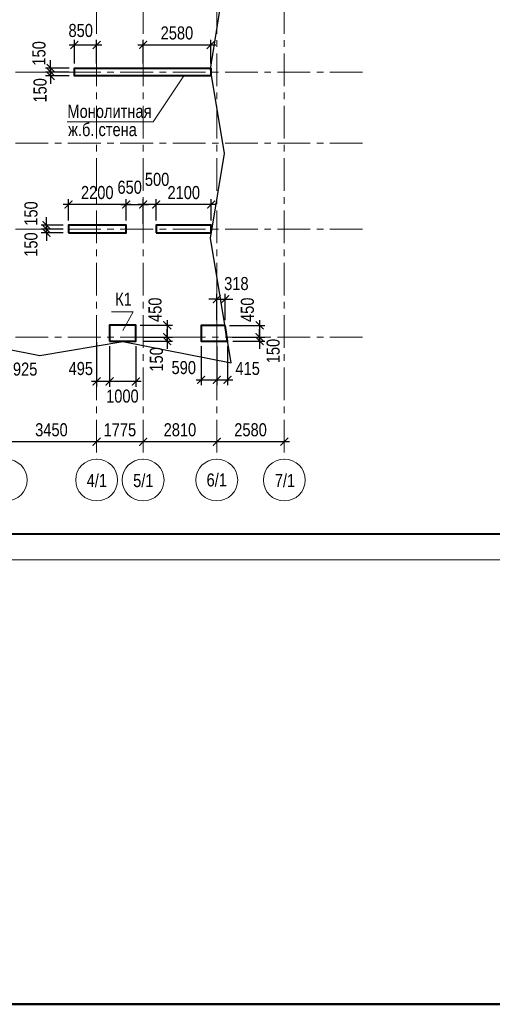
# Model space of a CAD drawing. Header units: inches. Extents: x -7218622 to -7066149, y 5758361 to 6202306.
# Tile 5 of 40: x -7142646 to -7124607, y 5758361 to 5795989. Entities that reach past the tile are written whole.
import ezdxf

# ---------------------------------------------------------------- set-up
doc = ezdxf.new("R2010")
doc.units = ezdxf.units.IN
doc.header["$LTSCALE"] = 1000
doc.header["$MEASUREMENT"] = 0
doc.linetypes.add('CENTER', pattern=[2, 1.25, -0.25, 0.25, -0.25])
for name, color, linetype, lineweight in [('СК-040-С(тены)', 12, 'Continuous', 40), ('СК-043-С-ПИЛОНЫ', 5, 'Continuous', 40), ('СК-050-П(литы перекрытия)', 3, 'Continuous', 30), ('СК-100-О(си)', 7, 'CENTER', 15), ('СК-110-О-РАЗМЕРЫ', 7, 'Continuous', 15), ('СК-200-Р(амка)', 7, 'Continuous', 40), ('СК-210-Р-РАМКА ЛИНИИ ТОНКИЕ', 7, 'Continuous', 15), ('СК-400-Т(екст)', 7, 'Continuous', 20)]:
    doc.layers.add(name, color=color, linetype=linetype, lineweight=lineweight)
doc.styles.add('RUSS', font='arial.ttf', dxfattribs={"width": 0.8})
doc.dimstyles.new('100-200', dxfattribs={"dimscale": 0, "dimtxt": 500, "dimasz": 300, "dimexe": 200, "dimexo": 200, "dimgap": 200, "dimtad": 1, "dimdec": 0, "dimzin": 0, "dimdsep": 46, "dimtxsty": 'RUSS', "dimblk": 'ARCHTICK', "dimcen": 0.096, "dimdle": 200, "dimclrd": 7, "dimclre": 7, "dimclrt": 256, "dimadec": 0, "dimazin": 0, "dimtfac": 1, "dimtdec": 0, "dimtmove": 2, "dimatfit": 3, "dimldrblk": 'OBLIQUE', "dimfxl": 1, "dimtolj": 1, "dimtzin": 0, "dimarcsym": 0})

# ---------------------------------------------------------------- blocks, each defined once
blk = doc.blocks.new('_ArchTick')
at = {"color": 0, "linetype": 'ByBlock', "const_width": 0.15}
blk.add_lwpolyline([(-0.5, -0.5), (0.5, 0.5)], dxfattribs=at)
blk = doc.blocks.new('*D301')
at = {"layer": 'Defpoints', "color": 0, "transparency": 16777216}
for p in [(-7135125, 5779858), (-7135125, 5779858), (-7132545, 5779858)]:
    blk.add_point(p, dxfattribs=at)
at = {"layer": 'СК-110-О-РАЗМЕРЫ', "color": 7, "lineweight": -2, "transparency": 16777216}
blk.add_line((-7132345, 5779858), (-7135325, 5779858), dxfattribs=at)
at = {"layer": 'СК-110-О-РАЗМЕРЫ', "color": 7, "lineweight": -2, "transparency": 16777216, "xscale": 300, "yscale": 300, "zscale": 300, "rotation": 180}
blk.add_blockref('_ArchTick', (-7135125, 5779858), dxfattribs=at)
at = {"layer": 'СК-110-О-РАЗМЕРЫ', "color": 7, "lineweight": -2, "transparency": 16777216, "xscale": 300, "yscale": 300, "zscale": 300}
blk.add_blockref('_ArchTick', (-7132545, 5779858), dxfattribs=at)
at = {"layer": 'СК-110-О-РАЗМЕРЫ', "transparency": 16777216, "insert": (-7133835, 5780314), "char_height": 500, "attachment_point": 5, "style": 'RUSS'}
blk.add_mtext('\\A1;2580', dxfattribs=at)
blk = doc.blocks.new('_Oblique')
at = {"color": 0, "linetype": 'ByBlock', "lineweight": -2}
blk.add_line((-0.5, -0.5), (0.5, 0.5), dxfattribs=at)
blk = doc.blocks.new('*D302')
at = {"layer": 'Defpoints', "color": 0, "transparency": 16777216}
for p in [(-7137935, 5779858), (-7137935, 5779858), (-7135125, 5779858)]:
    blk.add_point(p, dxfattribs=at)
at = {"layer": 'СК-110-О-РАЗМЕРЫ', "color": 7, "lineweight": -2, "transparency": 16777216}
blk.add_line((-7134925, 5779858), (-7138135, 5779858), dxfattribs=at)
at = {"layer": 'СК-110-О-РАЗМЕРЫ', "color": 7, "lineweight": -2, "transparency": 16777216, "xscale": 300, "yscale": 300, "zscale": 300, "rotation": 180}
blk.add_blockref('_ArchTick', (-7137935, 5779858), dxfattribs=at)
at = {"layer": 'СК-110-О-РАЗМЕРЫ', "color": 7, "lineweight": -2, "transparency": 16777216, "xscale": 300, "yscale": 300, "zscale": 300}
blk.add_blockref('_ArchTick', (-7135125, 5779858), dxfattribs=at)
at = {"layer": 'СК-110-О-РАЗМЕРЫ', "transparency": 16777216, "insert": (-7136530, 5780314), "char_height": 500, "attachment_point": 5, "style": 'RUSS'}
blk.add_mtext('\\A1;2810', dxfattribs=at)
blk = doc.blocks.new('*D303')
at = {"layer": 'Defpoints', "color": 0, "transparency": 16777216}
for p in [(-7139710, 5779858), (-7139710, 5779858), (-7137935, 5779858)]:
    blk.add_point(p, dxfattribs=at)
at = {"layer": 'СК-110-О-РАЗМЕРЫ', "color": 7, "lineweight": -2, "transparency": 16777216}
blk.add_line((-7137735, 5779858), (-7139910, 5779858), dxfattribs=at)
at = {"layer": 'СК-110-О-РАЗМЕРЫ', "color": 7, "lineweight": -2, "transparency": 16777216, "xscale": 300, "yscale": 300, "zscale": 300, "rotation": 180}
blk.add_blockref('_ArchTick', (-7139710, 5779858), dxfattribs=at)
at = {"layer": 'СК-110-О-РАЗМЕРЫ', "color": 7, "lineweight": -2, "transparency": 16777216, "xscale": 300, "yscale": 300, "zscale": 300}
blk.add_blockref('_ArchTick', (-7137935, 5779858), dxfattribs=at)
at = {"layer": 'СК-110-О-РАЗМЕРЫ', "transparency": 16777216, "insert": (-7138823, 5780314), "char_height": 500, "attachment_point": 5, "style": 'RUSS'}
blk.add_mtext('\\A1;1775', dxfattribs=at)
blk = doc.blocks.new('*D304')
at = {"layer": 'Defpoints', "color": 0, "transparency": 16777216}
for p in [(-7143160, 5779858), (-7143160, 5779858), (-7139710, 5779858)]:
    blk.add_point(p, dxfattribs=at)
at = {"layer": 'СК-110-О-РАЗМЕРЫ', "color": 7, "lineweight": -2, "transparency": 16777216}
blk.add_line((-7139510, 5779858), (-7143360, 5779858), dxfattribs=at)
at = {"layer": 'СК-110-О-РАЗМЕРЫ', "color": 7, "lineweight": -2, "transparency": 16777216, "xscale": 300, "yscale": 300, "zscale": 300, "rotation": 180}
blk.add_blockref('_ArchTick', (-7143160, 5779858), dxfattribs=at)
at = {"layer": 'СК-110-О-РАЗМЕРЫ', "color": 7, "lineweight": -2, "transparency": 16777216, "xscale": 300, "yscale": 300, "zscale": 300}
blk.add_blockref('_ArchTick', (-7139710, 5779858), dxfattribs=at)
at = {"layer": 'СК-110-О-РАЗМЕРЫ', "transparency": 16777216, "insert": (-7141435, 5780314), "char_height": 500, "attachment_point": 5, "style": 'RUSS'}
blk.add_mtext('\\A1;3450', dxfattribs=at)
blk = doc.blocks.new('*D313')
at = {"layer": 'Defpoints', "color": 0, "transparency": 16777216}
for p in [(-7141465, 5793989), (-7140560, 5793989), (-7140560, 5793839)]:
    blk.add_point(p, dxfattribs=at)
at = {"layer": 'СК-110-О-РАЗМЕРЫ', "color": 7, "lineweight": -2, "transparency": 16777216}
for p, q in [((-7140760, 5793989), (-7141665, 5793989)), ((-7141465, 5793989), (-7141465, 5794289)), ((-7141465, 5793839), (-7141465, 5793989)), ((-7140760, 5793839), (-7141665, 5793839)), ((-7141465, 5793839), (-7141465, 5793539))]:
    blk.add_line(p, q, dxfattribs=at)
at = {"layer": 'СК-110-О-РАЗМЕРЫ', "color": 7, "lineweight": -2, "transparency": 16777216, "xscale": 300, "yscale": 300, "zscale": 300}
for p, rotation in [((-7141465, 5793989), 270), ((-7141465, 5793839), 90)]:
    blk.add_blockref('_ArchTick', p, dxfattribs=dict(at, rotation=rotation))
at = {"layer": 'СК-110-О-РАЗМЕРЫ', "transparency": 16777216, "insert": (-7141867, 5793288), "char_height": 500, "attachment_point": 5, "rotation": 90, "style": 'RUSS'}
blk.add_mtext('\\A1;150', dxfattribs=at)
blk = doc.blocks.new('*D373')
at = {"layer": 'Defpoints', "color": 0, "transparency": 16777216}
for p in [(-7137435, 5788925), (-7137435, 5788114), (-7135335, 5788114)]:
    blk.add_point(p, dxfattribs=at)
at = {"layer": 'СК-110-О-РАЗМЕРЫ', "color": 7, "lineweight": -2, "transparency": 16777216}
for p, q in [((-7137435, 5788314), (-7137435, 5789125)), ((-7135335, 5788314), (-7135335, 5789125)), ((-7135135, 5788925), (-7137635, 5788925))]:
    blk.add_line(p, q, dxfattribs=at)
at = {"layer": 'СК-110-О-РАЗМЕРЫ', "color": 7, "lineweight": -2, "transparency": 16777216, "xscale": 300, "yscale": 300, "zscale": 300, "rotation": 180}
blk.add_blockref('_ArchTick', (-7137435, 5788925), dxfattribs=at)
at = {"layer": 'СК-110-О-РАЗМЕРЫ', "color": 7, "lineweight": -2, "transparency": 16777216, "xscale": 300, "yscale": 300, "zscale": 300}
blk.add_blockref('_ArchTick', (-7135335, 5788925), dxfattribs=at)
at = {"layer": 'СК-110-О-РАЗМЕРЫ', "transparency": 16777216, "insert": (-7136385, 5789380), "char_height": 500, "attachment_point": 5, "style": 'RUSS'}
blk.add_mtext('\\A1;2100', dxfattribs=at)
blk = doc.blocks.new('*D374')
at = {"layer": 'Defpoints', "color": 0, "transparency": 16777216}
for p in [(-7137935, 5788925), (-7137935, 5787989), (-7137435, 5788114)]:
    blk.add_point(p, dxfattribs=at)
at = {"layer": 'СК-110-О-РАЗМЕРЫ', "color": 7, "lineweight": -2, "transparency": 16777216}
for p, q in [((-7137935, 5788189), (-7137935, 5789125)), ((-7137435, 5788314), (-7137435, 5789125)), ((-7137235, 5788925), (-7138135, 5788925))]:
    blk.add_line(p, q, dxfattribs=at)
at = {"layer": 'СК-110-О-РАЗМЕРЫ', "color": 7, "lineweight": -2, "transparency": 16777216, "xscale": 300, "yscale": 300, "zscale": 300, "rotation": 180}
blk.add_blockref('_ArchTick', (-7137935, 5788925), dxfattribs=at)
at = {"layer": 'СК-110-О-РАЗМЕРЫ', "color": 7, "lineweight": -2, "transparency": 16777216, "xscale": 300, "yscale": 300, "zscale": 300}
blk.add_blockref('_ArchTick', (-7137435, 5788925), dxfattribs=at)
at = {"layer": 'СК-110-О-РАЗМЕРЫ', "transparency": 16777216, "insert": (-7137402, 5789883), "char_height": 500, "attachment_point": 5, "style": 'RUSS'}
blk.add_mtext('\\A1;500', dxfattribs=at)
blk = doc.blocks.new('*D375')
at = {"layer": 'Defpoints', "color": 0, "transparency": 16777216}
for p in [(-7141623, 5787989), (-7140786, 5788139), (-7140786, 5787989)]:
    blk.add_point(p, dxfattribs=at)
at = {"layer": 'СК-110-О-РАЗМЕРЫ', "color": 7, "lineweight": -2, "transparency": 16777216}
for p, q in [((-7141623, 5788139), (-7141623, 5788439)), ((-7140986, 5788139), (-7141823, 5788139)), ((-7140986, 5787989), (-7141823, 5787989)), ((-7141623, 5788139), (-7141623, 5787989)), ((-7141623, 5787989), (-7141623, 5787689))]:
    blk.add_line(p, q, dxfattribs=at)
at = {"layer": 'СК-110-О-РАЗМЕРЫ', "color": 7, "lineweight": -2, "transparency": 16777216, "xscale": 300, "yscale": 300, "zscale": 300}
for p, rotation in [((-7141623, 5788139), 270), ((-7141623, 5787989), 90)]:
    blk.add_blockref('_ArchTick', p, dxfattribs=dict(at, rotation=rotation))
at = {"layer": 'СК-110-О-РАЗМЕРЫ', "transparency": 16777216, "insert": (-7142215, 5788582), "char_height": 500, "attachment_point": 5, "rotation": 90, "style": 'RUSS'}
blk.add_mtext('\\A1;150', dxfattribs=at)
blk = doc.blocks.new('*D376')
at = {"layer": 'Defpoints', "color": 0, "transparency": 16777216}
for p in [(-7141623, 5787989), (-7140786, 5787989), (-7140786, 5787839)]:
    blk.add_point(p, dxfattribs=at)
at = {"layer": 'СК-110-О-РАЗМЕРЫ', "color": 7, "lineweight": -2, "transparency": 16777216}
for p, q in [((-7140986, 5787989), (-7141823, 5787989)), ((-7141623, 5787989), (-7141623, 5788289)), ((-7141623, 5787839), (-7141623, 5787989)), ((-7140986, 5787839), (-7141823, 5787839)), ((-7141623, 5787839), (-7141623, 5787539))]:
    blk.add_line(p, q, dxfattribs=at)
at = {"layer": 'СК-110-О-РАЗМЕРЫ', "color": 7, "lineweight": -2, "transparency": 16777216, "xscale": 300, "yscale": 300, "zscale": 300}
for p, rotation in [((-7141623, 5787989), 270), ((-7141623, 5787839), 90)]:
    blk.add_blockref('_ArchTick', p, dxfattribs=dict(at, rotation=rotation))
at = {"layer": 'СК-110-О-РАЗМЕРЫ', "transparency": 16777216, "insert": (-7142215, 5787395), "char_height": 500, "attachment_point": 5, "rotation": 90, "style": 'RUSS'}
blk.add_mtext('\\A1;150', dxfattribs=at)
blk = doc.blocks.new('*D379')
at = {"layer": 'Defpoints', "color": 0, "transparency": 16777216}
for p in [(-7141465, 5793989), (-7140560, 5794139), (-7140560, 5793989)]:
    blk.add_point(p, dxfattribs=at)
at = {"layer": 'СК-110-О-РАЗМЕРЫ', "color": 7, "lineweight": -2, "transparency": 16777216}
for p, q in [((-7141465, 5794139), (-7141465, 5794439)), ((-7140760, 5794139), (-7141665, 5794139)), ((-7140760, 5793989), (-7141665, 5793989)), ((-7141465, 5794139), (-7141465, 5793989)), ((-7141465, 5793989), (-7141465, 5793689))]:
    blk.add_line(p, q, dxfattribs=at)
at = {"layer": 'СК-110-О-РАЗМЕРЫ', "color": 7, "lineweight": -2, "transparency": 16777216, "xscale": 300, "yscale": 300, "zscale": 300}
for p, rotation in [((-7141465, 5794139), 270), ((-7141465, 5793989), 90)]:
    blk.add_blockref('_ArchTick', p, dxfattribs=dict(at, rotation=rotation))
at = {"layer": 'СК-110-О-РАЗМЕРЫ', "transparency": 16777216, "insert": (-7141910, 5794701), "char_height": 500, "attachment_point": 5, "rotation": 90, "style": 'RUSS'}
blk.add_mtext('\\A1;150', dxfattribs=at)
blk = doc.blocks.new('*D380')
at = {"layer": 'Defpoints', "color": 0, "transparency": 16777216}
for p in [(-7139710, 5795025), (-7140560, 5794114), (-7139710, 5794114)]:
    blk.add_point(p, dxfattribs=at)
at = {"layer": 'СК-110-О-РАЗМЕРЫ', "color": 7, "lineweight": -2, "transparency": 16777216}
for p, q in [((-7140560, 5794314), (-7140560, 5795225)), ((-7139710, 5794314), (-7139710, 5795225)), ((-7140760, 5795025), (-7139510, 5795025))]:
    blk.add_line(p, q, dxfattribs=at)
at = {"layer": 'СК-110-О-РАЗМЕРЫ', "color": 7, "lineweight": -2, "transparency": 16777216, "xscale": 300, "yscale": 300, "zscale": 300, "rotation": 180}
blk.add_blockref('_ArchTick', (-7140560, 5795025), dxfattribs=at)
at = {"layer": 'СК-110-О-РАЗМЕРЫ', "color": 7, "lineweight": -2, "transparency": 16777216, "xscale": 300, "yscale": 300, "zscale": 300}
blk.add_blockref('_ArchTick', (-7139710, 5795025), dxfattribs=at)
at = {"layer": 'СК-110-О-РАЗМЕРЫ', "transparency": 16777216, "insert": (-7140318, 5795574), "char_height": 500, "attachment_point": 5, "style": 'RUSS'}
blk.add_mtext('\\A1;850', dxfattribs=at)
blk = doc.blocks.new('*D398')
at = {"layer": 'Defpoints', "color": 0, "transparency": 16777216}
for p in [(-7140786, 5788925), (-7140786, 5788114), (-7138586, 5788114)]:
    blk.add_point(p, dxfattribs=at)
at = {"layer": 'СК-110-О-РАЗМЕРЫ', "color": 7, "lineweight": -2, "transparency": 16777216}
for p, q in [((-7140786, 5788314), (-7140786, 5789125)), ((-7138586, 5788314), (-7138586, 5789125)), ((-7138386, 5788925), (-7140986, 5788925))]:
    blk.add_line(p, q, dxfattribs=at)
at = {"layer": 'СК-110-О-РАЗМЕРЫ', "color": 7, "lineweight": -2, "transparency": 16777216, "xscale": 300, "yscale": 300, "zscale": 300, "rotation": 180}
blk.add_blockref('_ArchTick', (-7140786, 5788925), dxfattribs=at)
at = {"layer": 'СК-110-О-РАЗМЕРЫ', "color": 7, "lineweight": -2, "transparency": 16777216, "xscale": 300, "yscale": 300, "zscale": 300}
blk.add_blockref('_ArchTick', (-7138586, 5788925), dxfattribs=at)
at = {"layer": 'СК-110-О-РАЗМЕРЫ', "transparency": 16777216, "insert": (-7139686, 5789381), "char_height": 500, "attachment_point": 5, "style": 'RUSS'}
blk.add_mtext('\\A1;2200', dxfattribs=at)
blk = doc.blocks.new('*D399')
at = {"layer": 'Defpoints', "color": 0, "transparency": 16777216}
for p in [(-7137935, 5788925), (-7138586, 5788114), (-7137935, 5787989)]:
    blk.add_point(p, dxfattribs=at)
at = {"layer": 'СК-110-О-РАЗМЕРЫ', "color": 7, "lineweight": -2, "transparency": 16777216}
for p, q in [((-7138586, 5788314), (-7138586, 5789125)), ((-7137935, 5788189), (-7137935, 5789125)), ((-7138786, 5788925), (-7137735, 5788925))]:
    blk.add_line(p, q, dxfattribs=at)
at = {"layer": 'СК-110-О-РАЗМЕРЫ', "color": 7, "lineweight": -2, "transparency": 16777216, "xscale": 300, "yscale": 300, "zscale": 300, "rotation": 180}
blk.add_blockref('_ArchTick', (-7138586, 5788925), dxfattribs=at)
at = {"layer": 'СК-110-О-РАЗМЕРЫ', "color": 7, "lineweight": -2, "transparency": 16777216, "xscale": 300, "yscale": 300, "zscale": 300}
blk.add_blockref('_ArchTick', (-7137935, 5788925), dxfattribs=at)
at = {"layer": 'СК-110-О-РАЗМЕРЫ', "transparency": 16777216, "insert": (-7138449, 5789583), "char_height": 500, "attachment_point": 5, "style": 'RUSS'}
blk.add_mtext('\\A1;650', dxfattribs=at)
blk = doc.blocks.new('*D406')
at = {"layer": 'Defpoints', "color": 0, "transparency": 16777216}
for p in [(-7135355, 5795025), (-7137935, 5794114), (-7135355, 5794114)]:
    blk.add_point(p, dxfattribs=at)
at = {"layer": 'СК-110-О-РАЗМЕРЫ', "color": 7, "lineweight": -2, "transparency": 16777216}
for p, q in [((-7137935, 5794314), (-7137935, 5795225)), ((-7135355, 5794314), (-7135355, 5795225)), ((-7138135, 5795025), (-7135155, 5795025))]:
    blk.add_line(p, q, dxfattribs=at)
at = {"layer": 'СК-110-О-РАЗМЕРЫ', "color": 7, "lineweight": -2, "transparency": 16777216, "xscale": 300, "yscale": 300, "zscale": 300, "rotation": 180}
blk.add_blockref('_ArchTick', (-7137935, 5795025), dxfattribs=at)
at = {"layer": 'СК-110-О-РАЗМЕРЫ', "color": 7, "lineweight": -2, "transparency": 16777216, "xscale": 300, "yscale": 300, "zscale": 300}
blk.add_blockref('_ArchTick', (-7135355, 5795025), dxfattribs=at)
at = {"layer": 'СК-110-О-РАЗМЕРЫ', "transparency": 16777216, "insert": (-7136645, 5795480), "char_height": 500, "attachment_point": 5, "style": 'RUSS'}
blk.add_mtext('\\A1;2580', dxfattribs=at)
blk = doc.blocks.new('*D321')
at = {"layer": 'Defpoints', "color": 0, "transparency": 16777216}
for p in [(-7139215, 5783709), (-7138215, 5783709), (-7139215, 5782164)]:
    blk.add_point(p, dxfattribs=at)
at = {"layer": 'СК-110-О-РАЗМЕРЫ', "color": 7, "lineweight": -2, "transparency": 16777216}
for p, q in [((-7139215, 5783509), (-7139215, 5781964)), ((-7138215, 5783509), (-7138215, 5781964)), ((-7138015, 5782164), (-7139415, 5782164))]:
    blk.add_line(p, q, dxfattribs=at)
at = {"layer": 'СК-110-О-РАЗМЕРЫ', "color": 7, "lineweight": -2, "transparency": 16777216, "xscale": 300, "yscale": 300, "zscale": 300, "rotation": 180}
blk.add_blockref('_ArchTick', (-7139215, 5782164), dxfattribs=at)
at = {"layer": 'СК-110-О-РАЗМЕРЫ', "color": 7, "lineweight": -2, "transparency": 16777216, "xscale": 300, "yscale": 300, "zscale": 300}
blk.add_blockref('_ArchTick', (-7138215, 5782164), dxfattribs=at)
at = {"layer": 'СК-110-О-РАЗМЕРЫ', "transparency": 16777216, "insert": (-7138726, 5781601), "char_height": 500, "attachment_point": 5, "style": 'RUSS'}
blk.add_mtext('\\A1;1000', dxfattribs=at)
blk = doc.blocks.new('*D326')
at = {"layer": 'Defpoints', "color": 0, "transparency": 16777216}
for p in [(-7135715, 5783709), (-7135125, 5783709), (-7135125, 5782225)]:
    blk.add_point(p, dxfattribs=at)
at = {"layer": 'СК-110-О-РАЗМЕРЫ', "color": 7, "lineweight": -2, "transparency": 16777216}
for p, q in [((-7135715, 5783509), (-7135715, 5782025)), ((-7135125, 5783509), (-7135125, 5782025)), ((-7135915, 5782225), (-7134925, 5782225))]:
    blk.add_line(p, q, dxfattribs=at)
at = {"layer": 'СК-110-О-РАЗМЕРЫ', "color": 7, "lineweight": -2, "transparency": 16777216, "xscale": 300, "yscale": 300, "zscale": 300, "rotation": 180}
blk.add_blockref('_ArchTick', (-7135715, 5782225), dxfattribs=at)
at = {"layer": 'СК-110-О-РАЗМЕРЫ', "color": 7, "lineweight": -2, "transparency": 16777216, "xscale": 300, "yscale": 300, "zscale": 300}
blk.add_blockref('_ArchTick', (-7135125, 5782225), dxfattribs=at)
at = {"layer": 'СК-110-О-РАЗМЕРЫ', "transparency": 16777216, "insert": (-7136384, 5782691), "char_height": 500, "attachment_point": 5, "style": 'RUSS'}
blk.add_mtext('\\A1;590', dxfattribs=at)
blk = doc.blocks.new('*D329')
at = {"layer": 'Defpoints', "color": 0, "transparency": 16777216}
for p in [(-7143160, 5783859), (-7144085, 5783709), (-7143160, 5782164)]:
    blk.add_point(p, dxfattribs=at)
at = {"layer": 'СК-110-О-РАЗМЕРЫ', "color": 7, "lineweight": -2, "transparency": 16777216}
for p, q in [((-7144085, 5783509), (-7144085, 5781964)), ((-7143160, 5783659), (-7143160, 5781964)), ((-7144285, 5782164), (-7142960, 5782164))]:
    blk.add_line(p, q, dxfattribs=at)
at = {"layer": 'СК-110-О-РАЗМЕРЫ', "color": 7, "lineweight": -2, "transparency": 16777216, "xscale": 300, "yscale": 300, "zscale": 300, "rotation": 180}
blk.add_blockref('_ArchTick', (-7144085, 5782164), dxfattribs=at)
at = {"layer": 'СК-110-О-РАЗМЕРЫ', "color": 7, "lineweight": -2, "transparency": 16777216, "xscale": 300, "yscale": 300, "zscale": 300}
blk.add_blockref('_ArchTick', (-7143160, 5782164), dxfattribs=at)
at = {"layer": 'СК-110-О-РАЗМЕРЫ', "transparency": 16777216, "insert": (-7142439, 5782633), "char_height": 500, "attachment_point": 5, "style": 'RUSS'}
blk.add_mtext('\\A1;925', dxfattribs=at)
blk = doc.blocks.new('*D330')
at = {"layer": 'Defpoints', "color": 0, "transparency": 16777216}
for p in [(-7139710, 5783859), (-7139215, 5783709), (-7139710, 5782164)]:
    blk.add_point(p, dxfattribs=at)
at = {"layer": 'СК-110-О-РАЗМЕРЫ', "color": 7, "lineweight": -2, "transparency": 16777216}
for p, q in [((-7139710, 5783659), (-7139710, 5781964)), ((-7139215, 5783509), (-7139215, 5781964)), ((-7139015, 5782164), (-7139910, 5782164))]:
    blk.add_line(p, q, dxfattribs=at)
at = {"layer": 'СК-110-О-РАЗМЕРЫ', "color": 7, "lineweight": -2, "transparency": 16777216, "xscale": 300, "yscale": 300, "zscale": 300, "rotation": 180}
blk.add_blockref('_ArchTick', (-7139710, 5782164), dxfattribs=at)
at = {"layer": 'СК-110-О-РАЗМЕРЫ', "color": 7, "lineweight": -2, "transparency": 16777216, "xscale": 300, "yscale": 300, "zscale": 300}
blk.add_blockref('_ArchTick', (-7139215, 5782164), dxfattribs=at)
at = {"layer": 'СК-110-О-РАЗМЕРЫ', "transparency": 16777216, "insert": (-7140314, 5782655), "char_height": 500, "attachment_point": 5, "style": 'RUSS'}
blk.add_mtext('\\A1;495', dxfattribs=at)
blk = doc.blocks.new('*D458')
at = {"layer": 'Defpoints', "color": 0, "transparency": 16777216}
for p in [(-7135125, 5783709), (-7134711, 5783709), (-7134711, 5782225)]:
    blk.add_point(p, dxfattribs=at)
at = {"layer": 'СК-110-О-РАЗМЕРЫ', "color": 7, "lineweight": -2, "transparency": 16777216}
for p, q in [((-7135125, 5783509), (-7135125, 5782025)), ((-7134711, 5783509), (-7134711, 5782025)), ((-7135325, 5782225), (-7134511, 5782225))]:
    blk.add_line(p, q, dxfattribs=at)
at = {"layer": 'СК-110-О-РАЗМЕРЫ', "color": 7, "lineweight": -2, "transparency": 16777216, "xscale": 300, "yscale": 300, "zscale": 300, "rotation": 180}
blk.add_blockref('_ArchTick', (-7135125, 5782225), dxfattribs=at)
at = {"layer": 'СК-110-О-РАЗМЕРЫ', "color": 7, "lineweight": -2, "transparency": 16777216, "xscale": 300, "yscale": 300, "zscale": 300}
blk.add_blockref('_ArchTick', (-7134711, 5782225), dxfattribs=at)
at = {"layer": 'СК-110-О-РАЗМЕРЫ', "transparency": 16777216, "insert": (-7133945, 5782659), "char_height": 500, "attachment_point": 5, "style": 'RUSS'}
blk.add_mtext('\\A1;415', dxfattribs=at)
blk = doc.blocks.new('*D463')
at = {"layer": 'Defpoints', "color": 0, "transparency": 16777216}
for p in [(-7134844, 5784308), (-7134733, 5783859), (-7133492, 5783859)]:
    blk.add_point(p, dxfattribs=at)
at = {"layer": 'СК-110-О-РАЗМЕРЫ', "color": 7, "lineweight": -2, "transparency": 16777216}
for p, q in [((-7134644, 5784308), (-7133292, 5784308)), ((-7133492, 5784508), (-7133492, 5783659)), ((-7134533, 5783859), (-7133292, 5783859))]:
    blk.add_line(p, q, dxfattribs=at)
at = {"layer": 'СК-110-О-РАЗМЕРЫ', "color": 7, "lineweight": -2, "transparency": 16777216, "xscale": 300, "yscale": 300, "zscale": 300}
for p, rotation in [((-7133492, 5784308), 90), ((-7133492, 5783859), 270)]:
    blk.add_blockref('_ArchTick', p, dxfattribs=dict(at, rotation=rotation))
at = {"layer": 'СК-110-О-РАЗМЕРЫ', "transparency": 16777216, "insert": (-7133953, 5784903), "char_height": 500, "attachment_point": 5, "rotation": 90, "style": 'RUSS'}
blk.add_mtext('\\A1;450', dxfattribs=at)
blk = doc.blocks.new('*D464')
at = {"layer": 'Defpoints', "color": 0, "transparency": 16777216}
for p in [(-7134733, 5783859), (-7133492, 5783859), (-7134709, 5783709)]:
    blk.add_point(p, dxfattribs=at)
at = {"layer": 'СК-110-О-РАЗМЕРЫ', "color": 7, "lineweight": -2, "transparency": 16777216}
for p, q in [((-7134533, 5783859), (-7133292, 5783859)), ((-7133492, 5783859), (-7133492, 5784159)), ((-7133492, 5783709), (-7133492, 5783859)), ((-7134509, 5783709), (-7133292, 5783709)), ((-7133492, 5783709), (-7133492, 5783409))]:
    blk.add_line(p, q, dxfattribs=at)
at = {"layer": 'СК-110-О-РАЗМЕРЫ', "color": 7, "lineweight": -2, "transparency": 16777216, "xscale": 300, "yscale": 300, "zscale": 300}
for p, rotation in [((-7133492, 5783859), 270), ((-7133492, 5783709), 90)]:
    blk.add_blockref('_ArchTick', p, dxfattribs=dict(at, rotation=rotation))
at = {"layer": 'СК-110-О-РАЗМЕРЫ', "transparency": 16777216, "insert": (-7132970, 5783326), "char_height": 500, "attachment_point": 5, "rotation": 90, "style": 'RUSS'}
blk.add_mtext('\\A1;150', dxfattribs=at)
blk = doc.blocks.new('*D465')
at = {"layer": 'Defpoints', "color": 0, "transparency": 16777216}
for p in [(-7138252, 5784309), (-7138141, 5783859), (-7137017, 5783859)]:
    blk.add_point(p, dxfattribs=at)
at = {"layer": 'СК-110-О-РАЗМЕРЫ', "color": 7, "lineweight": -2, "transparency": 16777216}
for p, q in [((-7138052, 5784309), (-7136817, 5784309)), ((-7137017, 5784509), (-7137017, 5783659)), ((-7137941, 5783859), (-7136817, 5783859))]:
    blk.add_line(p, q, dxfattribs=at)
at = {"layer": 'СК-110-О-РАЗМЕРЫ', "color": 7, "lineweight": -2, "transparency": 16777216, "xscale": 300, "yscale": 300, "zscale": 300}
for p, rotation in [((-7137017, 5784309), 90), ((-7137017, 5783859), 270)]:
    blk.add_blockref('_ArchTick', p, dxfattribs=dict(at, rotation=rotation))
at = {"layer": 'СК-110-О-РАЗМЕРЫ', "transparency": 16777216, "insert": (-7137478, 5784903), "char_height": 500, "attachment_point": 5, "rotation": 90, "style": 'RUSS'}
blk.add_mtext('\\A1;450', dxfattribs=at)
blk = doc.blocks.new('*D466')
at = {"layer": 'Defpoints', "color": 0, "transparency": 16777216}
for p in [(-7138141, 5783859), (-7137017, 5783859), (-7138116, 5783709)]:
    blk.add_point(p, dxfattribs=at)
at = {"layer": 'СК-110-О-РАЗМЕРЫ', "color": 7, "lineweight": -2, "transparency": 16777216}
for p, q in [((-7137941, 5783859), (-7136817, 5783859)), ((-7137017, 5783859), (-7137017, 5784159)), ((-7137017, 5783709), (-7137017, 5783859)), ((-7137916, 5783709), (-7136817, 5783709)), ((-7137017, 5783709), (-7137017, 5783409))]:
    blk.add_line(p, q, dxfattribs=at)
at = {"layer": 'СК-110-О-РАЗМЕРЫ', "color": 7, "lineweight": -2, "transparency": 16777216, "xscale": 300, "yscale": 300, "zscale": 300}
for p, rotation in [((-7137017, 5783859), 270), ((-7137017, 5783709), 90)]:
    blk.add_blockref('_ArchTick', p, dxfattribs=dict(at, rotation=rotation))
at = {"layer": 'СК-110-О-РАЗМЕРЫ', "transparency": 16777216, "insert": (-7137426, 5783006), "char_height": 500, "attachment_point": 5, "rotation": 90, "style": 'RUSS'}
blk.add_mtext('\\A1;150', dxfattribs=at)
blk = doc.blocks.new('*D471')
at = {"layer": 'Defpoints', "color": 0, "transparency": 16777216}
for p in [(-7134807, 5785309), (-7135125, 5784308), (-7134807, 5784308)]:
    blk.add_point(p, dxfattribs=at)
at = {"layer": 'СК-110-О-РАЗМЕРЫ', "color": 7, "lineweight": -2, "transparency": 16777216}
for p, q in [((-7135125, 5784508), (-7135125, 5785509)), ((-7134807, 5784508), (-7134807, 5785509)), ((-7135125, 5785309), (-7135425, 5785309)), ((-7135125, 5785309), (-7134807, 5785309)), ((-7134807, 5785309), (-7134507, 5785309))]:
    blk.add_line(p, q, dxfattribs=at)
at = {"layer": 'СК-110-О-РАЗМЕРЫ', "color": 7, "lineweight": -2, "transparency": 16777216, "xscale": 300, "yscale": 300, "zscale": 300}
blk.add_blockref('_ArchTick', (-7135125, 5785309), dxfattribs=at)
at = {"layer": 'СК-110-О-РАЗМЕРЫ', "color": 7, "lineweight": -2, "transparency": 16777216, "xscale": 300, "yscale": 300, "zscale": 300, "rotation": 180}
blk.add_blockref('_ArchTick', (-7134807, 5785309), dxfattribs=at)
at = {"layer": 'СК-110-О-РАЗМЕРЫ', "transparency": 16777216, "insert": (-7134376, 5785902), "char_height": 500, "attachment_point": 5, "style": 'RUSS'}
blk.add_mtext('\\A1;318', dxfattribs=at)

msp = doc.modelspace()

# ---------------------------------------------------------------- linework, layer by layer
at = {"layer": 'СК-040-С(тены)'}
msp.add_lwpolyline([(-7135355.3, 5794138.7), (-7135355.3, 5793838.7), (-7140560.3, 5793838.7), (-7140560.3, 5794138.7)], close=True, dxfattribs=at)
at = {"layer": 'СК-043-С-ПИЛОНЫ'}
for points in [[(-7140785.7, 5787838.6), (-7138585.7, 5787838.6), (-7138585.7, 5788138.6), (-7140785.7, 5788138.6)], [(-7137435.3, 5787838.6), (-7135335.3, 5787838.6), (-7135335.3, 5788138.6), (-7137435.3, 5788138.6)], [(-7139215.3, 5783708.6), (-7138215.3, 5783708.6), (-7138215.3, 5784308.6), (-7139215.3, 5784308.6)], [(-7134807.4, 5784308.3), (-7135715.4, 5784308.3), (-7135715.4, 5783708.6), (-7134708.5, 5783708.6)]]:
    msp.add_lwpolyline(points, close=True, dxfattribs=at)
at = {"layer": 'СК-050-П(литы перекрытия)'}
msp.add_lwpolyline([(-7152924.1, 5798057.9), (-7152394, 5794408), (-7152924, 5790909.1), (-7152393.6, 5787406.9), (-7153216.4, 5782872.5), (-7149032.1, 5783692.2), (-7146872.7, 5783162.8), (-7144588.3, 5783692), (-7141883.5, 5783161.1), (-7138713.5, 5783691.1, -0.0904475), (-7138713.3, 5783691.1), (-7134570.5, 5782872.2), (-7135357.7, 5787643.5, -0.0816375), (-7135357.7, 5787643.6), (-7134827.7, 5790879.9), (-7135357.6, 5794093), (-7134827.4, 5797469.1)], format="xyb", dxfattribs=at)
at = {"layer": 'СК-100-О(си)', "linetype": 'CENTER'}
for p, q in [((-7139710.3, 5830702.9), (-7139710.3, 5779196.8)), ((-7137935.3, 5830702.9), (-7137935.3, 5779196.8)), ((-7135125.3, 5830702.9), (-7135125.3, 5779196.8)), ((-7132545.3, 5830702.9), (-7132545.3, 5779196.8)), ((-7156805.8, 5793988.9), (-7129480.8, 5793988.9)), ((-7156805.8, 5791268.6), (-7129480.8, 5791268.6)), ((-7156805.8, 5787988.6), (-7129480.8, 5787988.6)), ((-7156805.8, 5783858.6), (-7129480.8, 5783858.6))]:
    msp.add_line(p, q, dxfattribs=at)
at = {"layer": 'СК-100-О(си)', "linetype": 'Continuous'}
for centre in [(-7143160.4, 5778396.8), (-7139710.3, 5778396.8), (-7137935.3, 5778396.8), (-7135125.3, 5778396.8), (-7132545.3, 5778396.8)]:
    msp.add_circle(centre, 800, dxfattribs=at)
at = {"layer": 'СК-110-О-РАЗМЕРЫ', "color": 1, "lineweight": 50}
msp.add_lwpolyline([(-7218621.7, 5758360.8), (-7066148.7, 5758360.8), (-7066148.7, 6007780.6), (-7218621.7, 6007780.6)], close=True, dxfattribs=at)
at = {"layer": 'СК-200-Р(амка)'}
msp.add_line((-7164381.5, 5776341.4), (-7085381.5, 5776341.4), dxfattribs=at)
at = {"layer": 'СК-210-Р-РАМКА ЛИНИИ ТОНКИЕ'}
msp.add_line((-7084381.5, 5775341.4), (-7168381.5, 5775341.4), dxfattribs=at)
at = {"layer": 'СК-400-Т(екст)'}
for q in [(-7139143.7, 5784826.7), (-7138715.3, 5784110.6)]:
    msp.add_line((-7138317.7, 5784826.7), q, dxfattribs=at)
at = {"layer": 'СК-400-Т(екст)', "color": 7}
msp.add_lwpolyline([(-7140836.3, 5792090.9), (-7137546.4, 5792090.9), (-7136378.4, 5793838.7)], dxfattribs=at)

# ---------------------------------------------------------------- texts
at = {"layer": 'СК-400-Т(екст)', "color": 7, "style": 'RUSS', "width": 0.8}
for s, p in [('Монолитная', (-7140826.1, 5792236.6)), ('ж.б. стена', (-7140798.3, 5791540.2))]:
    msp.add_text(s, height=500, dxfattribs=at).set_placement(p)
at = {"layer": 'СК-400-Т(екст)', "style": 'RUSS', "width": 0.8}
for s, p in [('К1', (-7139001.1, 5785059.4)), ('4/1', (-7140090.6, 5778126.7)), ('5/1', (-7138315.6, 5778126.7)), ('6/1', (-7135513.6, 5778150.7)), ('7/1', (-7132909.6, 5778126.7))]:
    msp.add_text(s, height=500, dxfattribs=at).set_placement(p)

# ---------------------------------------------------------------- dimensions: what is measured, and where the dimension line sits
at = {"layer": 'СК-110-О-РАЗМЕРЫ'}
for base, p1, p2, picture, middle in [((-7139710.3, 5795024.7), (-7140560.3, 5794113.7), (-7139710.3, 5794113.7), '*D380', (-7140318.3, 5795573.5)), ((-7137935.3, 5788925.1), (-7138585.7, 5788113.6), (-7137935.3, 5787988.6), '*D399', (-7138448.7, 5789583.4)), ((-7137935.3, 5788925.1), (-7137435.3, 5788113.6), (-7137935.3, 5787988.6), '*D374', (-7137401.6, 5789882.8)), ((-7134807.4, 5785309.1), (-7135125.3, 5784308.3), (-7134807.4, 5784308.3), '*D471', (-7134375.8, 5785902.3)), ((-7143160.4, 5782163.8), (-7144085.4, 5783708.6), (-7143160.4, 5783858.6), '*D329', (-7142439.3, 5782632.7)), ((-7139710.3, 5782163.8), (-7139215.3, 5783708.6), (-7139710.3, 5783858.6), '*D330', (-7140314.3, 5782655.2)), ((-7139215.3, 5782163.8), (-7138215.3, 5783708.6), (-7139215.3, 5783708.6), '*D321', (-7138725.8, 5781601.5)), ((-7135125.3, 5782224.9), (-7135715.4, 5783708.6), (-7135125.3, 5783708.6), '*D326', (-7136384.4, 5782691)), ((-7134710.5, 5782224.5), (-7135125.3, 5783708.6), (-7134710.5, 5783708.6), '*D458', (-7133945.2, 5782658.5))]:
    dim = msp.add_linear_dim(base=base, p1=p1, p2=p2, dimstyle='100-200', override={"dimscale": 1}, dxfattribs=at)
    dim.commit()
    dim.dimension.update_dxf_attribs({"geometry": picture, "text_midpoint": middle, "dimtype": 160})
for base, p1, p2, picture, middle in [((-7135355.3, 5795024.7), (-7137935.3, 5794113.7), (-7135355.3, 5794113.7), '*D406', (-7136645.3, 5795480)), ((-7140785.7, 5788925.5), (-7138585.7, 5788113.6), (-7140785.7, 5788113.6), '*D398', (-7139685.7, 5789380.8)), ((-7137435.3, 5788925.1), (-7135335.3, 5788113.6), (-7137435.3, 5788113.6), '*D373', (-7136385.3, 5789380.4))]:
    dim = msp.add_linear_dim(base=base, p1=p1, p2=p2, dimstyle='100-200', override={"dimscale": 1}, dxfattribs=at)
    dim.commit()
    dim.dimension.update_dxf_attribs({"geometry": picture, "text_midpoint": middle})
for base, p1, p2, angle, picture, middle in [((-7141465, 5793988.9), (-7140560.3, 5794138.7), (-7140560.3, 5793988.9), 270, '*D379', (-7141910.1, 5794700.7)), ((-7141465, 5793988.9), (-7140560.3, 5793838.7), (-7140560.3, 5793988.9), 90, '*D313', (-7141867.1, 5793287.6)), ((-7141622.9, 5787988.6), (-7140785.7, 5788138.6), (-7140785.7, 5787988.6), 90, '*D375', (-7142214.6, 5788581.9)), ((-7141622.9, 5787988.6), (-7140785.7, 5787838.6), (-7140785.7, 5787988.6), 270, '*D376', (-7142214.6, 5787395.4)), ((-7137016.8, 5783858.9), (-7138251.8, 5784308.6), (-7138141.1, 5783858.9), 90, '*D465', (-7137478.4, 5784903.1)), ((-7133491.6, 5783858.6), (-7134843.9, 5784308.3), (-7134733.3, 5783858.6), 90, '*D463', (-7133953.2, 5784902.8)), ((-7137016.8, 5783858.9), (-7138116.4, 5783708.9), (-7138141.1, 5783858.9), 90, '*D466', (-7137426.2, 5783005.7)), ((-7133491.6, 5783858.6), (-7134708.5, 5783708.6), (-7134733.3, 5783858.6), 90, '*D464', (-7132970.3, 5783325.6))]:
    dim = msp.add_linear_dim(base=base, p1=p1, p2=p2, angle=angle, dimstyle='100-200', override={"dimscale": 1}, dxfattribs=at)
    dim.commit()
    dim.dimension.update_dxf_attribs({"geometry": picture, "text_midpoint": middle, "dimtype": 160})
for base, p1, p2, picture, middle in [((-7143160.4, 5779858.3), (-7139710.3, 5779858.3), (-7143160.4, 5779858.3), '*D304', (-7141435.3, 5780313.7)), ((-7139710.3, 5779858.3), (-7137935.3, 5779858.3), (-7139710.3, 5779858.3), '*D303', (-7138822.8, 5780313.6)), ((-7137935.4, 5779858.3), (-7135125.3, 5779858.3), (-7137935.4, 5779858.3), '*D302', (-7136530.3, 5780313.6)), ((-7135125.3, 5779858.3), (-7132545.3, 5779858.3), (-7135125.3, 5779858.3), '*D301', (-7133835.3, 5780313.6))]:
    dim = msp.add_linear_dim(base=base, p1=p1, p2=p2, angle=180, dimstyle='100-200', override={"dimscale": 1, "dimtxsty": 'RUSS'}, dxfattribs=at)
    dim.commit()
    dim.dimension.update_dxf_attribs({"geometry": picture, "text_midpoint": middle})

doc.saveas('drawing.dxf')
